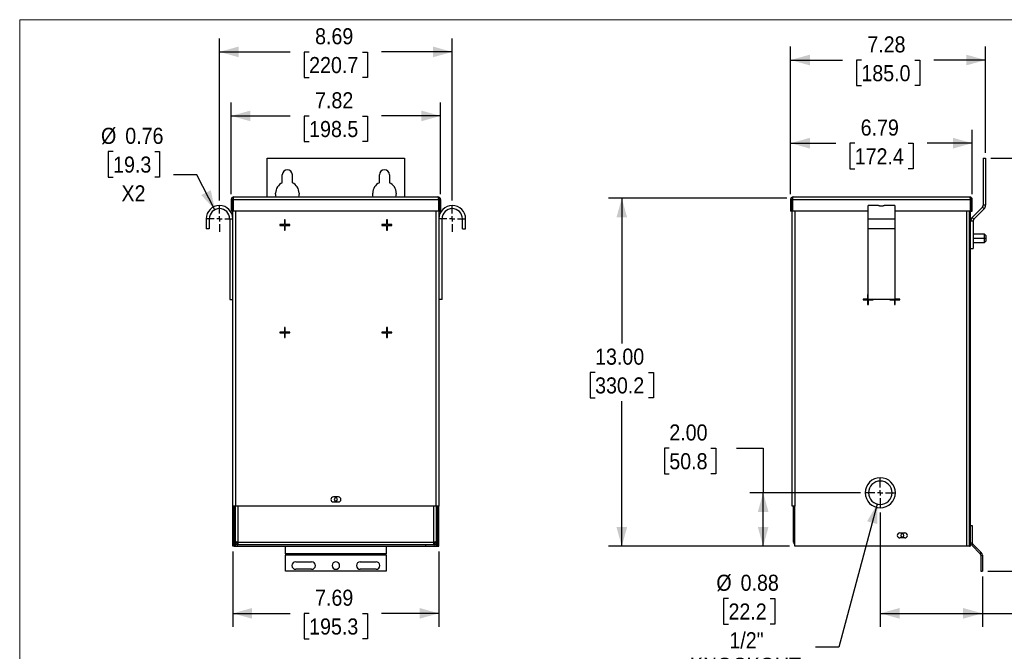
# Model space of a CAD drawing. Header units: inches. Extents: x 0 to 68, y 0 to 44.
# Tile 2 of 3: x 0 to 36.7, y 20.4 to 44. Entities that reach past the tile are written whole.
import ezdxf

# ---------------------------------------------------------------- set-up
doc = ezdxf.new("R2010")
doc.units = ezdxf.units.IN
doc.header["$LTSCALE"] = 4
doc.header["$MEASUREMENT"] = 0
doc.linetypes.add('SLD-Center', pattern=[0.75, 0.6, -0.05, 0.05, -0.05])
doc.linetypes.add('SLD-Solid', pattern=[0])
doc.layers.add('CENTER', color=40, linetype='SLD-Center')
doc.layers.add('SLD-DEFPOINTS', color=7, linetype='Continuous')
doc.layers.add('DIMENSIONS', color=140, linetype='SLD-Solid', lineweight=25)
doc.styles.add('SLDTEXTSTYLE0', font='GOTHIC.TTF', dxfattribs={"width": 0.913})
doc.dimstyles.new('SLDDIMSTYLE0', dxfattribs={"dimtxt": 0.6, "dimasz": 0.72, "dimexe": 0, "dimexo": 0.0625, "dimgap": 0.15, "dimtad": 0, "dimtih": 1, "dimtoh": 1, "dimrnd": 1e-09, "dimdsep": 46, "dimtxsty": 'SLDTEXTSTYLE0', "dimsah": 1, "dimcen": 0, "dimadec": 0, "dimazin": 2, "dimtfac": 1, "dimtofl": 0, "dimtmove": 0, "dimatfit": 3, "dimfxl": 0, "dimfrac": 2, "dimtolj": 1, "dimtzin": 12, "dimarcsym": 0})
doc.dimstyles.new('SLDDIMSTYLE1', dxfattribs={"dimtxt": 0.6, "dimasz": 0.72, "dimexe": 0, "dimexo": 0.0625, "dimgap": 0.15, "dimtad": 0, "dimtih": 1, "dimtoh": 1, "dimrnd": 1e-09, "dimzin": 12, "dimdsep": 46, "dimtxsty": 'SLDTEXTSTYLE0', "dimsah": 1, "dimcen": 0.09, "dimadec": 0, "dimazin": 3, "dimtfac": 1, "dimtofl": 0, "dimtmove": 0, "dimatfit": 3, "dimfxl": 0, "dimfrac": 2, "dimtolj": 1, "dimtzin": 12, "dimarcsym": 0})
doc.dimstyles.new('SLDDIMSTYLE2', dxfattribs={"dimtxt": 0.6, "dimasz": 0.72, "dimexe": 0, "dimexo": 0.0625, "dimgap": 0.15, "dimtad": 0, "dimtih": 1, "dimtoh": 1, "dimrnd": 1e-09, "dimzin": 4, "dimdsep": 46, "dimtxsty": 'SLDTEXTSTYLE0', "dimsah": 1, "dimcen": 0.09, "dimadec": 0, "dimazin": 1, "dimtfac": 1, "dimtofl": 0, "dimtmove": 0, "dimatfit": 3, "dimfxl": 0, "dimfrac": 2, "dimtolj": 1, "dimtzin": 12, "dimarcsym": 0})

# ---------------------------------------------------------------- blocks, each defined once
blk = doc.blocks.new('Block2')
at = {"color": 7, "linetype": 'SLD-Solid', "lineweight": 18}
for p in [(68, 44), (0, 0)]:
    blk.add_line(p, (0, 44), dxfattribs=at)
blk = doc.blocks.new('_D')
at = {"layer": 'DIMENSIONS'}
for p, q in [((3.446, 39.074), (3.264, 39.074)), ((3.264, 39.074), (3.264, 38.121)), ((4.998, 39.074), (5.181, 39.074)), ((5.181, 39.074), (5.181, 38.121)), ((3.264, 38.121), (3.446, 38.121)), ((5.181, 38.121), (4.998, 38.121)), ((6.576, 38.209), (5.701, 38.209)), ((7.244, 36.9), (6.576, 38.209))]:
    blk.add_line(p, q, dxfattribs=at)
blk.add_solid([(7.244, 36.9), (7.094, 37.633), (6.738, 37.451)], dxfattribs=at)
at = {"layer": 'DIMENSIONS', "char_height": 0.6, "attachment_point": 1, "style": 'SLDTEXTSTYLE0'}
for s, insert in [('%%c', (2.994, 39.962)), ('0.76', (3.899, 39.962)), ('19.3', (3.446, 38.888)), ('X2', (3.757, 37.813))]:
    blk.add_mtext(s, dxfattribs=dict(at, insert=insert))
blk = doc.blocks.new('_D_1')
at = {"layer": 'DIMENSIONS'}
for p, q in [((7.854, 37.482), (7.854, 40.906)), ((15.669, 37.482), (15.669, 40.906)), ((7.854, 40.406), (10.055, 40.406)), ((10.764, 40.402), (10.581, 40.402)), ((10.581, 40.402), (10.581, 39.449)), ((12.759, 40.402), (12.942, 40.402)), ((12.942, 40.402), (12.942, 39.449)), ((15.669, 40.406), (13.468, 40.406)), ((10.581, 39.449), (10.764, 39.449)), ((12.942, 39.449), (12.759, 39.449))]:
    blk.add_line(p, q, dxfattribs=at)
for points in [[(7.854, 40.406), (8.574, 40.206), (8.574, 40.606)], [(15.669, 40.406), (14.949, 40.606), (14.949, 40.206)]]:
    blk.add_solid(points, dxfattribs=at)
at = {"layer": 'DIMENSIONS', "char_height": 0.6, "attachment_point": 1, "style": 'SLDTEXTSTYLE0'}
for s, insert in [('7.82', (10.986, 41.29)), ('198.5', (10.764, 40.216))]:
    blk.add_mtext(s, dxfattribs=dict(at, insert=insert))
blk = doc.blocks.new('_D_2')
at = {"layer": 'DIMENSIONS'}
for p, q in [((7.416, 37.242), (7.416, 43.297)), ((16.106, 37.242), (16.106, 43.297)), ((7.416, 42.797), (10.055, 42.797)), ((10.764, 42.793), (10.581, 42.793)), ((10.581, 42.793), (10.581, 41.84)), ((12.759, 42.793), (12.942, 42.793)), ((12.942, 42.793), (12.942, 41.84)), ((16.106, 42.797), (13.468, 42.797)), ((10.581, 41.84), (10.764, 41.84)), ((12.942, 41.84), (12.759, 41.84))]:
    blk.add_line(p, q, dxfattribs=at)
for points in [[(7.416, 42.797), (8.136, 42.597), (8.136, 42.997)], [(16.106, 42.797), (15.386, 42.997), (15.386, 42.597)]]:
    blk.add_solid(points, dxfattribs=at)
at = {"layer": 'DIMENSIONS', "char_height": 0.6, "attachment_point": 1, "style": 'SLDTEXTSTYLE0'}
for s, insert in [('8.69', (10.986, 43.681)), ('220.7', (10.764, 42.606))]:
    blk.add_mtext(s, dxfattribs=dict(at, insert=insert))
blk = doc.blocks.new('_D_3')
at = {"layer": 'DIMENSIONS'}
for p, q in [((7.916, 24.132), (7.916, 21.328)), ((15.606, 24.132), (15.606, 21.328)), ((7.916, 21.828), (10.055, 21.828)), ((10.764, 21.823), (10.581, 21.823)), ((10.581, 21.823), (10.581, 20.871)), ((12.759, 21.823), (12.942, 21.823)), ((12.942, 21.823), (12.942, 20.871)), ((15.606, 21.828), (13.468, 21.828)), ((10.581, 20.871), (10.764, 20.871)), ((12.942, 20.871), (12.759, 20.871))]:
    blk.add_line(p, q, dxfattribs=at)
for points in [[(7.916, 21.828), (8.636, 21.628), (8.636, 22.028)], [(15.606, 21.828), (14.886, 22.028), (14.886, 21.628)]]:
    blk.add_solid(points, dxfattribs=at)
at = {"layer": 'DIMENSIONS', "char_height": 0.6, "attachment_point": 1, "style": 'SLDTEXTSTYLE0'}
for s, insert in [('7.69', (10.986, 22.712)), ('195.3', (10.764, 21.637))]:
    blk.add_mtext(s, dxfattribs=dict(at, insert=insert))
blk = doc.blocks.new('SW_CENTERMARKSYMBOL_0')
at = {"layer": 'CENTER', "color": 0}
for p, q in [((0, 0.2), (0, 0.4804)), ((-0.2, 0), (-0.4804, 0)), ((0, 0), (-0.1, 0)), ((0, 0), (0, 0.1)), ((0, 0), (0, -0.1)), ((0, 0), (0.1, 0)), ((0.2, 0), (0.4804, 0)), ((0, -0.2), (0, -0.4804))]:
    blk.add_line(p, q, dxfattribs=at)
blk = doc.blocks.new('SW_CENTERMARKSYMBOL_1')
at = {"layer": 'CENTER', "color": 0}
for p, q in [((0, 0.2), (0, 0.4804)), ((-0.2, 0), (-0.4804, 0)), ((0, 0), (-0.1, 0)), ((0, 0), (0, 0.1)), ((0, 0), (0, -0.1)), ((0, 0), (0.1, 0)), ((0.2, 0), (0.4804, 0)), ((0, -0.2), (0, -0.4804))]:
    blk.add_line(p, q, dxfattribs=at)
blk = doc.blocks.new('_D_4')
at = {"layer": 'DIMENSIONS'}
for p, q in [((31.973, 25.909), (30.541, 20.565)), ((26.42, 22.382), (26.237, 22.382)), ((26.237, 22.382), (26.237, 21.43)), ((27.971, 22.382), (28.154, 22.382)), ((28.154, 22.382), (28.154, 21.43)), ((26.237, 21.43), (26.42, 21.43)), ((28.154, 21.43), (27.971, 21.43)), ((30.541, 20.565), (29.666, 20.565))]:
    blk.add_line(p, q, dxfattribs=at)
blk.add_solid([(31.973, 25.909), (31.594, 25.265), (31.98, 25.162)], dxfattribs=at)
at = {"layer": 'DIMENSIONS', "char_height": 0.6, "attachment_point": 1, "style": 'SLDTEXTSTYLE0'}
for s, insert in [('%%c', (25.967, 23.271)), ('0.88', (26.872, 23.271)), ('22.2', (26.42, 22.196)), ('1/2"', (26.453, 21.122)), ('KNOCKOUT', (24.975, 20.169)), ('X2', (26.73, 19.217))]:
    blk.add_mtext(s, dxfattribs=dict(at, insert=insert))
blk = doc.blocks.new('_D_5')
at = {"layer": 'DIMENSIONS'}
for p, q in [((24.21, 27.996), (24.028, 27.996)), ((24.028, 27.996), (24.028, 27.043)), ((25.762, 27.996), (25.945, 27.996)), ((25.945, 27.996), (25.945, 27.043)), ((26.714, 28), (27.714, 28)), ((27.714, 28), (27.714, 26.332)), ((24.028, 27.043), (24.21, 27.043)), ((25.945, 27.043), (25.762, 27.043)), ((31.349, 26.332), (27.214, 26.332)), ((27.714, 24.332), (27.714, 26.332)), ((28.696, 24.332), (27.214, 24.332))]:
    blk.add_line(p, q, dxfattribs=at)
for points in [[(27.714, 26.332), (27.514, 25.612), (27.914, 25.612)], [(27.714, 24.332), (27.914, 25.052), (27.514, 25.052)]]:
    blk.add_solid(points, dxfattribs=at)
at = {"layer": 'DIMENSIONS', "char_height": 0.6, "attachment_point": 1, "style": 'SLDTEXTSTYLE0'}
for s, insert in [('2.00', (24.21, 28.884)), ('50.8', (24.21, 27.809))]:
    blk.add_mtext(s, dxfattribs=dict(at, insert=insert))
blk = doc.blocks.new('_D_6')
at = {"layer": 'DIMENSIONS'}
for p, q in [((28.598, 37.332), (21.936, 37.332)), ((22.436, 37.332), (22.436, 31.91)), ((21.439, 30.827), (21.256, 30.827)), ((21.256, 30.827), (21.256, 29.874)), ((23.434, 30.827), (23.617, 30.827)), ((23.617, 30.827), (23.617, 29.874)), ((21.256, 29.874), (21.439, 29.874)), ((23.617, 29.874), (23.434, 29.874)), ((22.436, 24.332), (22.436, 29.753)), ((28.696, 24.332), (21.936, 24.332))]:
    blk.add_line(p, q, dxfattribs=at)
for points in [[(22.436, 37.332), (22.236, 36.612), (22.636, 36.612)], [(22.436, 24.332), (22.636, 25.052), (22.236, 25.052)]]:
    blk.add_solid(points, dxfattribs=at)
at = {"layer": 'DIMENSIONS', "char_height": 0.6, "attachment_point": 1, "style": 'SLDTEXTSTYLE0'}
for s, insert in [('13.00', (21.439, 31.715)), ('330.2', (21.439, 30.641))]:
    blk.add_mtext(s, dxfattribs=dict(at, insert=insert))
blk = doc.blocks.new('_D_7')
at = {"layer": 'DIMENSIONS'}
for p, q in [((32.086, 25.594), (32.086, 21.328)), ((35.896, 23.203), (35.896, 21.328)), ((32.086, 21.828), (35.896, 21.828)), ((35.896, 21.828), (37.289, 21.828)), ((37.997, 21.823), (37.815, 21.823)), ((37.815, 21.823), (37.815, 20.871)), ((39.549, 21.823), (39.732, 21.823)), ((39.732, 21.823), (39.732, 20.871)), ((37.815, 20.871), (37.997, 20.871)), ((39.732, 20.871), (39.549, 20.871))]:
    blk.add_line(p, q, dxfattribs=at)
for points in [[(32.086, 21.828), (32.806, 21.628), (32.806, 22.028)], [(35.896, 21.828), (35.176, 22.028), (35.176, 21.628)]]:
    blk.add_solid(points, dxfattribs=at)
at = {"layer": 'DIMENSIONS', "char_height": 0.6, "attachment_point": 1, "style": 'SLDTEXTSTYLE0'}
for s, insert in [('3.81', (37.997, 22.712)), ('96.8', (37.997, 21.637))]:
    blk.add_mtext(s, dxfattribs=dict(at, insert=insert))
blk = doc.blocks.new('_D_8')
at = {"layer": 'DIMENSIONS'}
for p, q in [((36.218, 38.832), (39.056, 38.832)), ((38.556, 38.832), (38.556, 32.196)), ((37.558, 31.113), (37.375, 31.113)), ((37.375, 31.113), (37.375, 30.16)), ((39.553, 31.113), (39.736, 31.113)), ((39.736, 31.113), (39.736, 30.16)), ((37.375, 30.16), (37.558, 30.16)), ((39.736, 30.16), (39.553, 30.16)), ((38.556, 23.403), (38.556, 30.038)), ((36.096, 23.403), (39.056, 23.403))]:
    blk.add_line(p, q, dxfattribs=at)
for points in [[(38.556, 38.832), (38.356, 38.112), (38.756, 38.112)], [(38.556, 23.403), (38.756, 24.123), (38.356, 24.123)]]:
    blk.add_solid(points, dxfattribs=at)
at = {"layer": 'DIMENSIONS', "char_height": 0.6, "attachment_point": 1, "style": 'SLDTEXTSTYLE0'}
for s, insert in [('15.43', (37.558, 32.001)), ('391.9', (37.558, 30.926))]:
    blk.add_mtext(s, dxfattribs=dict(at, insert=insert))
blk = doc.blocks.new('_D_9')
at = {"layer": 'DIMENSIONS'}
for p, q in [((28.736, 37.482), (28.736, 39.887)), ((35.521, 37.482), (35.521, 39.887)), ((28.736, 39.387), (30.422, 39.387)), ((31.131, 39.382), (30.948, 39.382)), ((30.948, 39.382), (30.948, 38.43)), ((33.126, 39.382), (33.309, 39.382)), ((33.309, 39.382), (33.309, 38.43)), ((35.521, 39.387), (33.835, 39.387)), ((30.948, 38.43), (31.131, 38.43)), ((33.309, 38.43), (33.126, 38.43))]:
    blk.add_line(p, q, dxfattribs=at)
for points in [[(28.736, 39.387), (29.456, 39.187), (29.456, 39.587)], [(35.521, 39.387), (34.801, 39.587), (34.801, 39.187)]]:
    blk.add_solid(points, dxfattribs=at)
at = {"layer": 'DIMENSIONS', "char_height": 0.6, "attachment_point": 1, "style": 'SLDTEXTSTYLE0'}
for s, insert in [('6.79', (31.353, 40.271)), ('172.4', (31.131, 39.196))]:
    blk.add_mtext(s, dxfattribs=dict(at, insert=insert))
blk = doc.blocks.new('_D_10')
at = {"layer": 'DIMENSIONS'}
for p, q in [((28.736, 37.482), (28.736, 42.993)), ((36.018, 39.032), (36.018, 42.993)), ((28.736, 42.493), (30.671, 42.493)), ((31.38, 42.489), (31.197, 42.489)), ((31.197, 42.489), (31.197, 41.536)), ((33.375, 42.489), (33.557, 42.489)), ((33.557, 42.489), (33.557, 41.536)), ((36.018, 42.493), (34.083, 42.493)), ((31.197, 41.536), (31.38, 41.536)), ((33.557, 41.536), (33.375, 41.536))]:
    blk.add_line(p, q, dxfattribs=at)
for points in [[(28.736, 42.493), (29.456, 42.293), (29.456, 42.693)], [(36.018, 42.493), (35.298, 42.693), (35.298, 42.293)]]:
    blk.add_solid(points, dxfattribs=at)
at = {"layer": 'DIMENSIONS', "char_height": 0.6, "attachment_point": 1, "style": 'SLDTEXTSTYLE0'}
for s, insert in [('7.28', (31.601, 43.377)), ('185.0', (31.38, 42.302))]:
    blk.add_mtext(s, dxfattribs=dict(at, insert=insert))
blk = doc.blocks.new('SW_CENTERMARKSYMBOL_2')
at = {"layer": 'CENTER', "color": 0}
for p, q in [((0, 0.2), (0, 0.5375)), ((-0.2, 0), (-0.5375, 0)), ((0, 0), (-0.1, 0)), ((0, 0), (0, 0.1)), ((0, 0), (0, -0.1)), ((0, 0), (0.1, 0)), ((0.2, 0), (0.5375, 0)), ((0, -0.2), (0, -0.5375))]:
    blk.add_line(p, q, dxfattribs=at)

msp = doc.modelspace()

# ---------------------------------------------------------------- linework, layer by layer
for p, q in [((9.199, 38.832), (14.324, 38.832)), ((9.199, 37.379), (9.199, 38.832)), ((14.324, 38.832), (14.324, 37.379)), ((35.929, 38.832), (35.929, 37.068)), ((35.929, 38.832), (36.018, 38.832)), ((36.018, 38.832), (36.018, 37.068)), ((9.761, 37.912), (9.761, 38.207)), ((10.136, 38.207), (10.136, 37.912)), ((13.386, 37.912), (13.386, 38.207)), ((13.761, 38.207), (13.761, 37.912)), ((7.854, 37.282), (7.901, 37.282)), ((7.854, 37.282), (7.854, 36.849)), ((7.901, 37.282), (7.901, 36.849)), ((7.916, 25.832), (7.916, 37.317)), ((7.929, 37.282), (15.594, 37.282)), ((7.929, 37.282), (7.929, 36.849)), ((7.951, 37.379), (15.571, 37.379)), ((15.594, 37.282), (15.594, 36.849)), ((15.606, 37.317), (15.606, 25.832)), ((15.669, 37.282), (15.621, 37.282)), ((15.621, 37.282), (15.621, 36.849)), ((15.669, 37.282), (15.669, 36.849)), ((28.736, 37.282), (28.783, 37.282)), ((28.736, 37.282), (28.736, 36.849)), ((28.783, 37.282), (28.783, 36.849)), ((28.798, 25.832), (28.798, 37.317)), ((28.811, 37.282), (35.446, 37.282)), ((28.811, 37.282), (28.811, 36.849)), ((28.833, 37.379), (35.423, 37.379)), ((35.458, 37.332), (35.438, 37.332)), ((35.446, 37.282), (35.446, 36.849)), ((35.458, 24.332), (35.458, 37.332)), ((35.521, 37.282), (35.473, 37.282)), ((35.473, 37.282), (35.473, 36.849)), ((35.521, 36.849), (35.521, 37.282)), ((7.901, 36.849), (7.854, 36.849)), ((15.594, 36.849), (7.929, 36.849)), ((8.014, 36.849), (8.014, 25.832)), ((15.509, 25.832), (15.509, 36.849)), ((15.621, 36.849), (15.669, 36.849)), ((28.783, 36.849), (28.736, 36.849)), ((31.628, 36.849), (28.811, 36.849)), ((28.896, 36.849), (28.896, 25.832)), ((32.003, 37.062), (31.628, 37.062)), ((31.628, 36.562), (31.628, 37.062)), ((32.628, 37.062), (32.253, 37.062)), ((32.628, 37.062), (32.628, 36.562)), ((35.446, 36.849), (32.628, 36.849)), ((35.311, 24.332), (35.311, 36.849)), ((35.408, 36.849), (35.408, 24.332)), ((35.411, 24.332), (35.411, 36.849)), ((35.473, 36.849), (35.521, 36.849)), ((35.899, 36.998), (35.514, 36.612)), ((35.963, 36.934), (35.577, 36.549)), ((35.963, 36.934), (35.899, 36.998)), ((36.018, 37.068), (35.929, 37.068)), ((6.916, 36.562), (6.916, 36.187)), ((7.036, 36.562), (6.916, 36.562)), ((7.036, 36.562), (7.036, 36.187)), ((7.797, 36.562), (7.916, 36.562)), ((7.797, 36.562), (7.797, 33.552)), ((9.871, 36.519), (9.84, 36.519)), ((9.84, 36.519), (9.84, 36.347)), ((9.871, 36.347), (9.871, 36.519)), ((13.652, 36.519), (13.652, 36.347)), ((13.683, 36.519), (13.652, 36.519)), ((13.683, 36.347), (13.683, 36.519)), ((15.726, 36.562), (15.606, 36.562)), ((15.726, 33.552), (15.726, 36.562)), ((16.487, 36.187), (16.487, 36.562)), ((16.487, 36.562), (16.606, 36.562)), ((16.606, 36.187), (16.606, 36.562)), ((31.628, 36.562), (32.628, 36.562)), ((31.628, 36.187), (31.628, 36.562)), ((32.628, 36.562), (32.628, 36.187)), ((35.548, 36.478), (35.458, 36.478)), ((35.577, 36.549), (35.514, 36.612)), ((35.548, 36.478), (35.548, 35.457)), ((7.036, 36.187), (6.916, 36.187)), ((9.84, 36.347), (9.668, 36.347)), ((9.668, 36.347), (9.668, 36.316)), ((9.668, 36.316), (9.84, 36.316)), ((9.84, 36.316), (9.84, 36.144)), ((9.84, 36.144), (9.871, 36.144)), ((10.043, 36.347), (9.871, 36.347)), ((9.871, 36.144), (9.871, 36.316)), ((9.871, 36.316), (10.043, 36.316)), ((10.043, 36.316), (10.043, 36.347)), ((13.652, 36.347), (13.48, 36.347)), ((13.48, 36.347), (13.48, 36.316)), ((13.48, 36.316), (13.652, 36.316)), ((13.652, 36.316), (13.652, 36.144)), ((13.652, 36.144), (13.683, 36.144)), ((13.855, 36.347), (13.683, 36.347)), ((13.683, 36.144), (13.683, 36.316)), ((13.683, 36.316), (13.855, 36.316)), ((13.855, 36.316), (13.855, 36.347)), ((16.487, 36.187), (16.606, 36.187)), ((32.628, 36.187), (31.628, 36.187)), ((31.628, 33.552), (31.628, 36.187)), ((32.628, 36.187), (32.628, 33.552)), ((35.411, 36.16), (35.408, 36.174)), ((35.411, 35.832), (35.408, 35.832)), ((35.976, 35.988), (35.548, 35.988)), ((35.976, 35.832), (35.548, 35.832)), ((35.548, 35.676), (35.976, 35.676)), ((36.036, 35.928), (35.976, 35.988)), ((35.976, 35.832), (35.976, 35.988)), ((36.036, 35.832), (35.976, 35.832)), ((35.976, 35.676), (35.976, 35.832)), ((35.976, 35.676), (36.036, 35.736)), ((36.036, 35.832), (36.036, 35.928)), ((36.036, 35.736), (36.036, 35.832)), ((35.408, 35.489), (35.411, 35.504)), ((35.458, 35.457), (35.548, 35.457)), ((7.797, 33.552), (7.916, 33.552)), ((15.726, 33.552), (15.606, 33.552)), ((31.613, 33.567), (31.441, 33.567)), ((31.441, 33.567), (31.441, 33.536)), ((31.441, 33.536), (31.613, 33.536)), ((31.628, 33.739), (31.613, 33.739)), ((31.613, 33.739), (31.613, 33.567)), ((31.613, 33.536), (31.613, 33.364)), ((32.628, 33.552), (31.628, 33.552)), ((31.644, 33.364), (31.644, 33.536)), ((31.644, 33.536), (31.816, 33.536)), ((31.816, 33.536), (31.816, 33.552)), ((32.441, 33.552), (32.441, 33.536)), ((32.441, 33.536), (32.613, 33.536)), ((32.613, 33.536), (32.613, 33.364)), ((32.644, 33.739), (32.628, 33.739)), ((32.644, 33.567), (32.644, 33.739)), ((32.816, 33.567), (32.644, 33.567)), ((32.644, 33.364), (32.644, 33.536)), ((32.644, 33.536), (32.816, 33.536)), ((32.816, 33.536), (32.816, 33.567)), ((31.613, 33.364), (31.644, 33.364)), ((32.613, 33.364), (32.644, 33.364)), ((35.411, 33.138), (35.408, 33.138)), ((9.871, 32.504), (9.84, 32.504)), ((9.84, 32.504), (9.84, 32.332)), ((9.871, 32.332), (9.871, 32.504)), ((13.652, 32.504), (13.652, 32.332)), ((13.683, 32.504), (13.652, 32.504)), ((13.683, 32.332), (13.683, 32.504)), ((9.84, 32.332), (9.668, 32.332)), ((9.668, 32.332), (9.668, 32.301)), ((9.668, 32.301), (9.84, 32.301)), ((9.84, 32.301), (9.84, 32.129)), ((9.84, 32.129), (9.871, 32.129)), ((10.043, 32.332), (9.871, 32.332)), ((9.871, 32.129), (9.871, 32.301)), ((9.871, 32.301), (10.043, 32.301)), ((10.043, 32.301), (10.043, 32.332)), ((13.652, 32.332), (13.48, 32.332)), ((13.48, 32.332), (13.48, 32.301)), ((13.48, 32.301), (13.652, 32.301)), ((13.652, 32.301), (13.652, 32.129)), ((13.652, 32.129), (13.683, 32.129)), ((13.855, 32.332), (13.683, 32.332)), ((13.683, 32.129), (13.683, 32.301)), ((13.683, 32.301), (13.855, 32.301)), ((13.855, 32.301), (13.855, 32.332)), ((11.855, 26.175), (11.668, 26.175)), ((8.014, 25.832), (7.916, 25.832)), ((7.916, 24.332), (7.916, 25.832)), ((7.964, 24.332), (7.964, 25.832)), ((7.964, 25.769), (7.988, 25.769)), ((7.988, 25.832), (7.988, 25.769)), ((8.002, 25.832), (8.002, 24.513)), ((15.509, 25.832), (8.014, 25.832)), ((8.099, 25.832), (8.099, 24.485)), ((11.668, 25.988), (11.855, 25.988)), ((15.423, 24.485), (15.423, 25.832)), ((15.606, 25.832), (15.509, 25.832)), ((15.521, 24.513), (15.521, 25.832)), ((15.535, 25.769), (15.535, 25.832)), ((15.535, 25.769), (15.559, 25.769)), ((15.559, 25.832), (15.559, 24.332)), ((15.606, 24.332), (15.606, 25.832)), ((28.896, 25.832), (28.798, 25.832)), ((28.846, 24.485), (28.846, 25.832)), ((28.896, 24.332), (28.896, 25.832)), ((35.458, 25.113), (35.518, 25.113)), ((35.518, 25.113), (35.518, 24.466)), ((8.002, 24.957), (7.979, 24.957)), ((7.979, 24.554), (7.979, 24.957)), ((15.544, 24.957), (15.521, 24.957)), ((15.544, 24.554), (15.544, 24.957)), ((32.815, 24.832), (33.002, 24.832)), ((33.002, 24.644), (32.815, 24.644)), ((35.411, 24.957), (35.408, 24.957)), ((7.964, 24.332), (7.916, 24.332)), ((7.964, 24.332), (8.014, 24.332)), ((7.979, 24.554), (8.002, 24.554)), ((8.002, 24.513), (8.002, 24.485)), ((8.002, 24.485), (8.049, 24.485)), ((8.014, 24.332), (8.014, 24.44)), ((8.014, 24.332), (15.106, 24.332)), ((8.049, 24.485), (8.049, 24.495)), ((8.076, 24.49), (8.076, 24.457)), ((8.076, 24.457), (8.099, 24.457)), ((8.099, 24.485), (15.423, 24.485)), ((8.099, 24.485), (8.099, 24.388)), ((15.423, 24.388), (8.099, 24.388)), ((9.886, 24.055), (9.886, 24.332)), ((13.636, 24.332), (13.636, 24.055)), ((15.106, 24.388), (15.106, 24.332)), ((15.106, 24.332), (15.509, 24.332)), ((15.423, 24.388), (15.423, 24.485)), ((15.423, 24.457), (15.446, 24.457)), ((15.446, 24.49), (15.446, 24.457)), ((15.473, 24.485), (15.473, 24.495)), ((15.521, 24.485), (15.473, 24.485)), ((15.509, 24.44), (15.509, 24.332)), ((15.509, 24.332), (15.559, 24.332)), ((15.521, 24.485), (15.521, 24.513)), ((15.559, 24.332), (15.606, 24.332)), ((28.894, 24.485), (28.846, 24.485)), ((35.311, 24.332), (28.896, 24.332)), ((35.408, 24.332), (35.311, 24.332)), ((35.408, 24.554), (35.411, 24.554)), ((35.408, 24.332), (35.411, 24.332)), ((35.458, 24.332), (35.411, 24.332)), ((35.458, 24.466), (35.518, 24.466)), ((35.498, 24.371), (35.54, 24.413)), ((35.498, 24.371), (35.814, 24.055)), ((35.54, 24.413), (35.856, 24.097)), ((13.636, 24.055), (9.886, 24.055)), ((9.886, 24.055), (9.886, 24.002)), ((13.636, 24.002), (9.886, 24.002)), ((9.886, 23.403), (9.886, 24.002)), ((13.636, 24.002), (13.636, 24.055)), ((13.636, 24.002), (13.636, 23.403)), ((35.814, 24.055), (35.856, 24.097)), ((35.836, 24.002), (35.836, 23.403)), ((35.836, 24.002), (35.896, 24.002)), ((35.896, 24.002), (35.896, 23.403)), ((10.261, 23.753), (10.855, 23.753)), ((12.668, 23.753), (13.261, 23.753)), ((13.636, 23.403), (9.886, 23.403)), ((10.855, 23.472), (10.261, 23.472)), ((13.261, 23.472), (12.668, 23.472)), ((35.836, 23.403), (35.896, 23.403))]:
    msp.add_line(p, q)
at = {"flags": 128}
for points in [[(9.534, 37.379), (9.519, 37.436), (9.511, 37.517)], [(10.386, 37.517), (10.379, 37.436), (10.364, 37.379)], [(13.159, 37.379), (13.144, 37.436), (13.136, 37.517)], [(14.011, 37.517), (14.004, 37.436), (13.989, 37.379)], [(8.057, 24.458), (8.057, 24.458), (8.076, 24.457)], [(15.446, 24.457), (15.466, 24.458), (15.466, 24.459)], [(28.896, 24.471), (28.895, 24.476), (28.894, 24.485)], [(35.408, 24.534), (35.409, 24.535), (35.411, 24.554)]]:
    msp.add_lwpolyline(points, dxfattribs=at)
for centre, radius, start, end in [((9.949, 38.207), 0.188, 0, 180), ((13.574, 38.207), 0.188, 0, 180), ((9.949, 37.517), 0.438, 115.3769, 180), ((9.949, 37.517), 0.438, 0, 64.6231), ((13.574, 37.517), 0.438, 115.3769, 180), ((13.574, 37.517), 0.438, 0, 64.6231), ((7.416, 36.562), 0.5, 0, 180), ((7.416, 36.562), 0.38, 0, 180), ((16.106, 36.562), 0.5, 0, 180), ((16.106, 36.562), 0.38, 0, 180), ((35.829, 37.068), 0.1, 315, 0), ((35.829, 37.068), 0.19, 315, 0), ((35.648, 36.478), 0.19, 135, 180), ((35.648, 36.478), 0.1, 135, 180), ((35.361, 33.809), 0.05, 342.9404, 0), ((35.361, 32.466), 0.05, 0, 17.0596), ((32.086, 26.332), 0.562, 0, 180), ((32.086, 26.332), 0.438, 0, 180), ((11.668, 26.082), 0.0938, 90, 270), ((11.761, 26.082), 0.06, 90, 270), ((11.761, 26.082), 0.06, 270, 90), ((11.855, 26.082), 0.0938, 0, 90), ((32.086, 26.332), 0.562, 180, 0), ((32.086, 26.332), 0.438, 180, 0), ((11.855, 26.082), 0.0938, 270, 0), ((32.815, 24.738), 0.0938, 90, 180), ((32.815, 24.738), 0.0938, 180, 270), ((32.911, 24.738), 0.06, 90, 270), ((32.911, 24.738), 0.06, 270, 90), ((33.002, 24.738), 0.0938, 270, 90), ((8.076, 24.554), 0.0978, 180, 220.1085), ((15.446, 24.554), 0.0978, 319.8915, 0), ((28.944, 24.485), 0.0978, 180, 240.7414), ((35.593, 24.466), 0.135, 180, 225), ((35.593, 24.466), 0.075, 180, 225), ((35.761, 24.002), 0.075, 0, 45), ((35.761, 24.002), 0.135, 0, 45), ((10.261, 23.613), 0.141, 90, 270), ((10.855, 23.613), 0.141, 270, 90), ((11.761, 23.613), 0.141, 90, 270), ((11.761, 23.613), 0.141, 270, 90), ((12.668, 23.613), 0.141, 90, 270), ((13.261, 23.613), 0.141, 270, 90)]:
    msp.add_arc(centre, radius, start, end)
for points, knots in [([(7.951, 37.379), (7.939, 37.379), (7.926, 37.377), (7.902, 37.367), (7.891, 37.36), (7.873, 37.342), (7.866, 37.331), (7.856, 37.307), (7.854, 37.294), (7.854, 37.282)], [0, 0, 0, 0, 0.25, 0.25, 0.5, 0.5, 0.75, 0.75, 1, 1, 1, 1]), ([(7.937, 37.329), (7.935, 37.328), (7.927, 37.327), (7.915, 37.317), (7.904, 37.301), (7.902, 37.288), (7.901, 37.282)], [0, 0, 0, 0, 0.068024, 0.378683, 0.689341, 1, 1, 1, 1]), ([(7.929, 37.282), (7.931, 37.294), (7.933, 37.307), (7.937, 37.331), (7.939, 37.342), (7.942, 37.36), (7.944, 37.367), (7.948, 37.377), (7.95, 37.379), (7.951, 37.379)], [0, 0, 0, 0, 0.25, 0.25, 0.5, 0.5, 0.75, 0.75, 1, 1, 1, 1]), ([(15.571, 37.379), (15.573, 37.379), (15.575, 37.377), (15.579, 37.367), (15.581, 37.36), (15.584, 37.342), (15.586, 37.331), (15.59, 37.307), (15.592, 37.294), (15.594, 37.282)], [0, 0, 0, 0, 0.25, 0.25, 0.5, 0.5, 0.75, 0.75, 1, 1, 1, 1]), ([(15.669, 37.282), (15.669, 37.294), (15.667, 37.307), (15.657, 37.331), (15.65, 37.342), (15.632, 37.36), (15.621, 37.367), (15.597, 37.377), (15.584, 37.379), (15.571, 37.379)], [0, 0, 0, 0, 0.25, 0.25, 0.5, 0.5, 0.75, 0.75, 1, 1, 1, 1]), ([(15.621, 37.282), (15.621, 37.288), (15.619, 37.301), (15.608, 37.317), (15.596, 37.327), (15.588, 37.328), (15.586, 37.329)], [0, 0, 0, 0, 0.310659, 0.621317, 0.931976, 1, 1, 1, 1]), ([(28.833, 37.379), (28.821, 37.379), (28.808, 37.377), (28.784, 37.367), (28.773, 37.36), (28.755, 37.342), (28.748, 37.331), (28.738, 37.307), (28.736, 37.294), (28.736, 37.282)], [0, 0, 0, 0, 0.25, 0.25, 0.5, 0.5, 0.75, 0.75, 1, 1, 1, 1]), ([(28.819, 37.329), (28.817, 37.328), (28.809, 37.327), (28.797, 37.317), (28.786, 37.301), (28.784, 37.288), (28.783, 37.282)], [0, 0, 0, 0, 0.068024, 0.378683, 0.689341, 1, 1, 1, 1]), ([(28.811, 37.282), (28.813, 37.294), (28.815, 37.307), (28.819, 37.331), (28.821, 37.342), (28.824, 37.36), (28.826, 37.367), (28.83, 37.377), (28.832, 37.379), (28.833, 37.379)], [0, 0, 0, 0, 0.25, 0.25, 0.5, 0.5, 0.75, 0.75, 1, 1, 1, 1]), ([(35.423, 37.379), (35.425, 37.379), (35.427, 37.377), (35.431, 37.367), (35.433, 37.36), (35.436, 37.342), (35.438, 37.331), (35.442, 37.307), (35.444, 37.294), (35.446, 37.282)], [0, 0, 0, 0, 0.25, 0.25, 0.5, 0.5, 0.75, 0.75, 1, 1, 1, 1]), ([(35.521, 37.282), (35.521, 37.294), (35.519, 37.307), (35.509, 37.331), (35.502, 37.342), (35.484, 37.36), (35.473, 37.367), (35.449, 37.377), (35.436, 37.379), (35.423, 37.379)], [0, 0, 0, 0, 0.25, 0.25, 0.5, 0.5, 0.75, 0.75, 1, 1, 1, 1]), ([(35.473, 37.282), (35.473, 37.288), (35.471, 37.301), (35.464, 37.313), (35.459, 37.317), (35.458, 37.317)], [0, 0, 0, 0, 0.494583, 0.989166, 1, 1, 1, 1]), ([(32.128, 37.034), (32.119, 37.034), (32.1, 37.035), (32.073, 37.039), (32.051, 37.044), (32.028, 37.052), (32.01, 37.059), (32.001, 37.063), (32.003, 37.062), (32.003, 37.062)], [0, 0, 0, 0, 0.125239, 0.250658, 0.37598, 0.501541, 0.750198, 0.999176, 1, 1, 1, 1]), ([(32.253, 37.062), (32.252, 37.061), (32.249, 37.06), (32.229, 37.052), (32.205, 37.044), (32.183, 37.039), (32.157, 37.035), (32.138, 37.034), (32.128, 37.034)], [0, 0, 0, 0, 0.248923, 0.498865, 0.623637, 0.749218, 0.87474, 1, 1, 1, 1]), ([(8.099, 24.485), (8.087, 24.488), (8.074, 24.49), (8.05, 24.495), (8.039, 24.497), (8.021, 24.502), (8.014, 24.504), (8.004, 24.509), (8.002, 24.511), (8.002, 24.513)], [0, 0, 0, 0, 0.25, 0.25, 0.5, 0.5, 0.75, 0.75, 1, 1, 1, 1]), ([(8.002, 24.485), (8.002, 24.473), (8.004, 24.46), (8.014, 24.436), (8.021, 24.425), (8.039, 24.407), (8.05, 24.4), (8.074, 24.39), (8.087, 24.388), (8.099, 24.388)], [0, 0, 0, 0, 0.25, 0.25, 0.5, 0.5, 0.75, 0.75, 1, 1, 1, 1]), ([(8.049, 24.485), (8.049, 24.479), (8.051, 24.472), (8.056, 24.46), (8.06, 24.455), (8.069, 24.445), (8.074, 24.442), (8.086, 24.437), (8.093, 24.435), (8.099, 24.435)], [0, 0, 0, 0, 0.25, 0.25, 0.5, 0.5, 0.75, 0.75, 1, 1, 1, 1]), ([(15.521, 24.513), (15.521, 24.511), (15.519, 24.509), (15.509, 24.504), (15.502, 24.502), (15.484, 24.497), (15.473, 24.495), (15.449, 24.49), (15.436, 24.488), (15.423, 24.485)], [0, 0, 0, 0, 0.25, 0.25, 0.5, 0.5, 0.75, 0.75, 1, 1, 1, 1]), ([(15.423, 24.435), (15.43, 24.435), (15.437, 24.437), (15.449, 24.442), (15.454, 24.445), (15.463, 24.455), (15.467, 24.46), (15.472, 24.472), (15.473, 24.479), (15.473, 24.485)], [0, 0, 0, 0, 0.25, 0.25, 0.5, 0.5, 0.75, 0.75, 1, 1, 1, 1]), ([(15.423, 24.388), (15.436, 24.388), (15.449, 24.39), (15.473, 24.4), (15.484, 24.407), (15.502, 24.425), (15.509, 24.436), (15.519, 24.46), (15.521, 24.473), (15.521, 24.485)], [0, 0, 0, 0, 0.25, 0.25, 0.5, 0.5, 0.75, 0.75, 1, 1, 1, 1]), ([(28.896, 24.504), (28.889, 24.502), (28.87, 24.498), (28.851, 24.492), (28.848, 24.488), (28.846, 24.485)], [0, 0, 0, 0, 0.251792, 0.625896, 1, 1, 1, 1])]:
    msp.add_open_spline(points, degree=3, knots=knots)

# ---------------------------------------------------------------- block references
at = {"layer": 'CENTER'}
for name, p in [('SW_CENTERMARKSYMBOL_1', (7.416, 36.562)), ('SW_CENTERMARKSYMBOL_0', (16.106, 36.562)), ('SW_CENTERMARKSYMBOL_2', (32.086, 26.332))]:
    msp.add_blockref(name, p, dxfattribs=at)
at = {"layer": 'SLD-DEFPOINTS'}
msp.add_blockref('Block2', (-0.042, 0), dxfattribs=at)

# ---------------------------------------------------------------- dimensions: what is measured, and where the dimension line sits
at = {"layer": 'DIMENSIONS'}
for base, p1, p2, picture, middle in [((16.106, 42.797), (7.416, 37.042), (16.106, 37.042), '_D_2', (11.761, 42.797)), ((28.736, 42.493), (36.018, 38.832), (28.736, 37.282), '_D_10', (32.377, 42.493)), ((35.5212, 39.3869), (28.7356, 37.2815), (35.5212, 37.2815), '_D_9', (32.1284, 39.3869)), ((32.086, 21.828), (35.896, 23.403), (32.086, 25.794), '_D_7', (38.773, 21.828)), ((15.606, 21.828), (7.916, 24.332), (15.606, 24.332), '_D_3', (11.761, 21.828))]:
    dim = msp.add_linear_dim(base=base, p1=p1, p2=p2, dimstyle='SLDDIMSTYLE1', dxfattribs=at)
    dim.commit()
    dim.dimension.update_dxf_attribs({"geometry": picture, "text_midpoint": middle, "dimtype": 160})
for base, p1, p2, angle, dimstyle, picture, middle in [((15.6693, 40.4063), (7.8537, 37.2815), (15.6693, 37.2815), 0, 'SLDDIMSTYLE1', '_D_1', (11.7615, 40.4063)), ((38.556, 38.832), (35.896, 23.403), (36.018, 38.832), 90, 'SLDDIMSTYLE1', '_D_8', (38.556, 31.117)), ((22.436, 37.332), (28.896, 24.332), (28.798, 37.332), 90, 'SLDDIMSTYLE2', '_D_6', (22.436, 30.832)), ((27.714, 26.332), (28.896, 24.332), (31.549, 26.332), 90, 'SLDDIMSTYLE2', '_D_5', (27.714, 28))]:
    dim = msp.add_linear_dim(base=base, p1=p1, p2=p2, angle=angle, dimstyle=dimstyle, dxfattribs=at)
    dim.commit()
    dim.dimension.update_dxf_attribs({"geometry": picture, "text_midpoint": middle, "dimtype": 160})
for p1, p2, text, picture, middle in [((7.589, 36.223), (7.244, 36.9), '<>\\PX2', '_D', (4.222, 38.597)), ((32.2, 26.754), (31.973, 25.909), '<>\\P1/2"\\PKNOCKOUT\\PX2', '_D_4', (27.196, 20.954))]:
    dim = msp.add_diameter_dim_2p(p1=p1, p2=p2, text=text, dimstyle='SLDDIMSTYLE0', dxfattribs=at)
    dim.commit()
    dim.dimension.update_dxf_attribs({"geometry": picture, "text_midpoint": middle, "dimtype": 163})

doc.saveas('drawing.dxf')
